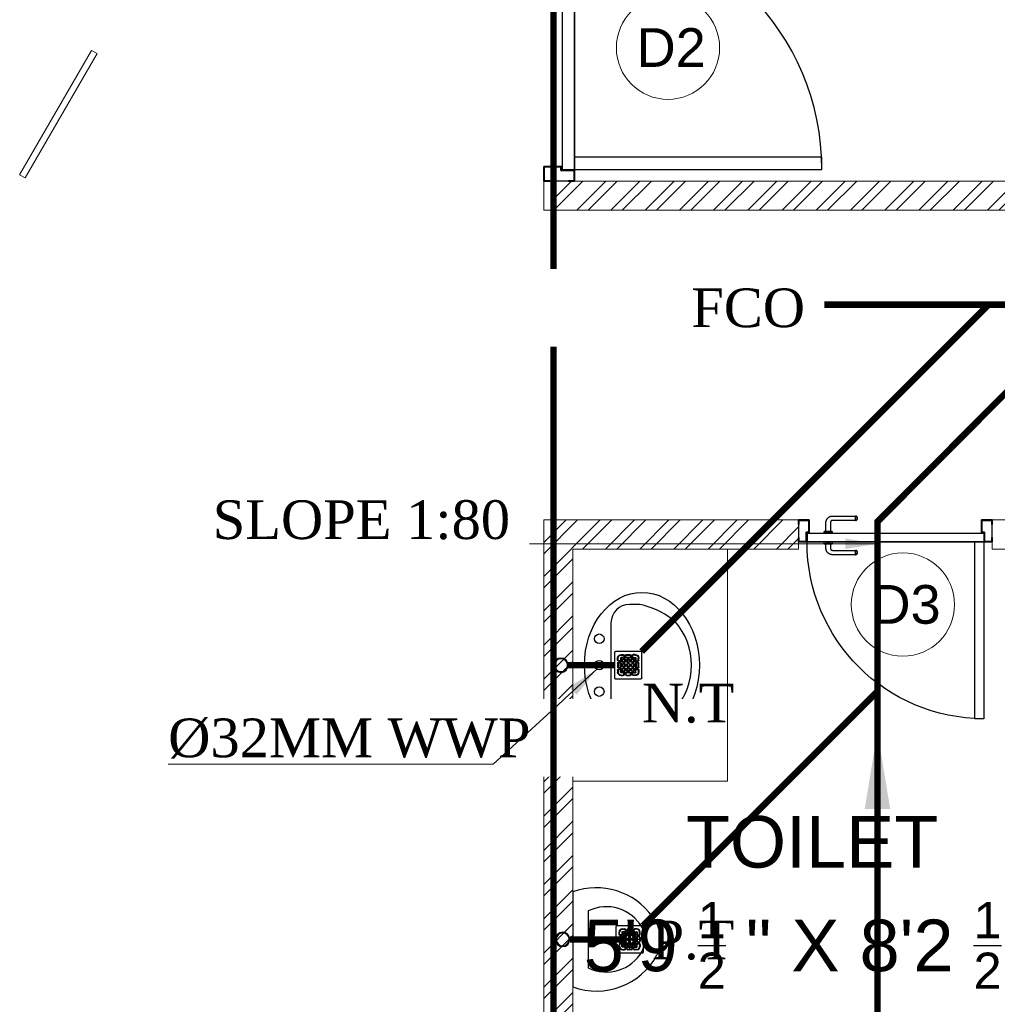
# Model space of a CAD drawing. Header units: inches. Extents: x 113025 to 158499, y 12149 to 30915.
# Tile 24 of 167: x 123697 to 123848, y 21307 to 21460. Entities that reach past the tile are written whole.
import ezdxf

# ---------------------------------------------------------------- set-up
doc = ezdxf.new("R2010")
doc.units = ezdxf.units.IN
doc.header["$MEASUREMENT"] = 0
for name, color, linetype, lineweight in [('FLOOR RAISE', 4, 'Continuous', 5), ('PD_BRICK WALL_115', 134, 'Continuous', 30), ('PD_BRICK WALL_230', 4, 'Continuous', 50), ('PD_DOOR', 42, 'Continuous', 25), ('PD_FURNITURE_LOOSE', 20, 'Continuous', 18), ('PD_HATCH', 45, 'Continuous', 9), ('PP- 50DIA Soil Waste Sewer pipe', 54, 'Continuous', 25), ('PP- 75DIA Soil Waste Sewer pipe', 90, 'Continuous', 9), ('PP-Soil Pipe', 1, 'Continuous', 25), ('PP-TEXT', 7, 'Continuous', 40), ('PP-WWP', 3, 'Continuous', 25)]:
    doc.layers.add(name, color=color, linetype=linetype, lineweight=lineweight)
doc.layers.add('PD_025_TEXT', color=61, linetype='Continuous')
doc.layers.add('THIET-BI', color=21, linetype='Continuous')
doc.styles.add('Arial', font='GOTHIC.TTF')
doc.styles.get("Standard").update_dxf_attribs({"font": 'arial.ttf', "height": 6})
doc.styles.add('style1', font='arial.ttf', dxfattribs={"height": 500})
doc.styles.add('TIMES NEW ROMAN', font='times.ttf')
doc.dimstyles.new('ISO-10', dxfattribs={"dimtxt": 6, "dimasz": 0.5, "dimexe": 1.25, "dimexo": 0.625, "dimtad": 1, "dimtoh": 1, "dimdec": 1, "dimlunit": 4, "dimtxsty": 'Standard', "dimblk": 'ARCHTICK', "dimcen": 2.5, "dimclrt": 3, "dimadec": 0, "dimazin": 0, "dimtfac": 1, "dimtdec": 1, "dimtmove": 1, "dimatfit": 3, "dimfxl": 1, "dimarcsym": 0})
doc.dimstyles.new('PP-DIM', dxfattribs={"dimtxt": 4, "dimasz": 1, "dimexe": 1, "dimexo": 1, "dimgap": 0.09, "dimtad": 0, "dimdec": 0, "dimzin": 0, "dimdsep": 46, "dimlunit": 4, "dimtxsty": 'TIMES NEW ROMAN', "dimblk": 'ARCHTICK', "dimcen": 0.09, "dimdle": 1, "dimclrd": 256, "dimclre": 256, "dimclrt": 256, "dimadec": 0, "dimazin": 0, "dimtfac": 1, "dimtdec": 4, "dimtofl": 0, "dimtmove": 1, "dimatfit": 3, "dimfxl": 1, "dimtolj": 1, "dimtzin": 0, "dimlwd": -1, "dimlwe": -1, "dimarcsym": 0})

# ---------------------------------------------------------------- blocks, each defined once
blk = doc.blocks.new('door 1')
at = {"layer": 'PD_DOOR', "color": 251}
for p, q in [((160472.9, 15356.5), (160472.9, 15360.1)), ((160472.9, 15360.1), (160472.9, 15356.5)), ((160602.9, 15360.1), (160472.9, 15360.1)), ((160472.9, 15360.1), (160472.9, 15359.7)), ((160472.9, 15335.1), (160472.9, 15360.1)), ((160472.9, 15359.7), (160472.9, 15335.6)), ((159755.9, 15337.6), (159695.9, 15337.6)), ((159695.9, 15337.6), (159695.9, 15312.6)), ((159695.9, 15312.6), (159695.9, 15337.6)), ((159695.9, 15337.6), (159755.9, 15337.6)), ((159695.9, 15212.6), (159695.9, 15337.6)), ((159695.9, 15312.6), (159697.9, 15312.6)), ((159697.9, 15312.6), (159695.9, 15312.6)), ((159697.9, 15312.6), (159697.9, 15335.6)), ((159697.9, 15335.6), (159753.9, 15335.6)), ((159753.9, 15335.6), (159697.9, 15335.6)), ((159697.9, 15335.6), (159697.9, 15312.6)), ((159753.9, 15335.6), (159753.9, 15267.6)), ((159753.9, 15267.6), (159753.9, 15335.6)), ((159755.9, 15265.6), (159755.9, 15337.6)), ((159755.9, 15337.6), (159755.9, 15265.6)), ((160472.9, 15335.1), (160472.9, 15338.8)), ((160472.9, 15338.8), (160472.9, 15335.1)), ((160472.9, 15335.6), (160472.9, 15335.1)), ((160472.9, 15335.1), (160602.9, 15335.1)), ((160615.4, 15322.6), (160615.4, 15272.6)), ((160640.4, 15272.6), (160640.4, 15322.6)), ((160795.9, 15337.6), (160735.9, 15337.6)), ((160735.9, 15337.6), (160735.9, 15265.6)), ((160735.9, 15265.6), (160735.9, 15337.6)), ((160735.9, 15337.6), (160795.9, 15337.6)), ((160737.9, 15267.6), (160737.9, 15335.6)), ((160737.9, 15335.6), (160793.9, 15335.6)), ((160793.9, 15335.6), (160737.9, 15335.6)), ((160737.9, 15335.6), (160737.9, 15267.6)), ((160793.9, 15335.6), (160793.9, 15312.6)), ((160793.9, 15312.6), (160793.9, 15335.6)), ((160793.9, 15312.6), (160795.9, 15312.6)), ((160795.9, 15312.6), (160793.9, 15312.6)), ((160795.9, 15312.6), (160795.9, 15337.6)), ((160795.9, 15337.6), (160795.9, 15312.6)), ((160795.9, 15337.6), (160795.9, 15212.6)), ((159753.9, 15267.6), (159738.9, 15267.6)), ((159738.9, 15267.6), (159738.9, 15214.6)), ((159738.9, 15214.6), (159738.9, 15267.6)), ((159738.9, 15267.6), (159753.9, 15267.6)), ((159740.9, 15212.6), (159740.9, 15265.6)), ((159740.9, 15265.6), (159755.9, 15265.6)), ((159755.9, 15265.6), (159740.9, 15265.6)), ((159740.9, 15265.6), (159740.9, 15212.6)), ((160605.4, 15272.6), (160605.4, 15262.6)), ((160622.1, 15272.6), (160605.4, 15272.6)), ((160605.4, 15272.6), (160622.1, 15272.6)), ((160640.4, 15272.6), (160615.4, 15272.6)), ((160615.4, 15272.6), (160621.7, 15272.6)), ((160617.9, 15267.6), (160617.9, 15262.6)), ((160637.9, 15267.6), (160617.9, 15267.6)), ((160617.9, 15267.6), (160637.9, 15267.6)), ((160621.7, 15272.6), (160624.7, 15272.6)), ((160624.7, 15272.6), (160627.9, 15272.6)), ((160627.9, 15272.6), (160631.2, 15272.6)), ((160627.9, 15272.6), (160650.4, 15272.6)), ((160631.2, 15272.6), (160634.2, 15272.6)), ((160650.4, 15272.6), (160633.8, 15272.6)), ((160634.2, 15272.6), (160640.4, 15272.6)), ((160637.9, 15262.6), (160637.9, 15267.6)), ((160650.4, 15262.6), (160650.4, 15272.6)), ((160735.9, 15265.6), (160750.9, 15265.6)), ((160750.9, 15265.6), (160735.9, 15265.6)), ((160752.9, 15267.6), (160737.9, 15267.6)), ((160737.9, 15267.6), (160752.9, 15267.6)), ((160750.9, 15265.6), (160750.9, 15212.6)), ((160750.9, 15212.6), (160750.9, 15265.6)), ((160752.9, 15214.6), (160752.9, 15267.6)), ((160752.9, 15267.6), (160752.9, 15214.6)), ((159697.9, 15237.6), (159695.9, 15237.6)), ((159695.9, 15237.6), (159695.9, 15212.6)), ((159695.9, 15212.6), (159695.9, 15237.6)), ((159695.9, 15237.6), (159697.9, 15237.6)), ((159697.9, 15214.6), (159697.9, 15237.6)), ((159697.9, 15237.6), (159697.9, 15214.6)), ((160747.9, 15262.6), (159743.9, 15262.6)), ((159743.9, 15262.6), (159743.9, 15212.6)), ((160747.9, 15262.6), (159743.9, 15262.6)), ((159743.9, 15262.6), (159743.9, 15212.6)), ((160650.4, 15262.6), (160605.4, 15262.6)), ((160605.4, 15262.6), (160650.4, 15262.6)), ((160637.9, 15262.6), (160617.9, 15262.6)), ((160617.9, 15262.6), (160637.9, 15262.6)), ((160747.9, 15212.6), (160747.9, 15262.6)), ((160747.9, 15262.6), (160747.9, 15212.6)), ((160795.9, 15237.6), (160793.9, 15237.6)), ((160793.9, 15237.6), (160793.9, 15214.6)), ((160793.9, 15214.6), (160793.9, 15237.6)), ((160793.9, 15237.6), (160795.9, 15237.6)), ((160795.9, 15212.6), (160795.9, 15237.6)), ((160795.9, 15237.6), (160795.9, 15212.6)), ((159695.9, 15212.6), (159740.9, 15212.6)), ((159740.9, 15212.6), (159695.9, 15212.6)), ((159695.9, 15212.6), (159743.9, 15212.6)), ((159743.9, 15212.6), (159695.9, 15212.6)), ((159738.9, 15214.6), (159697.9, 15214.6)), ((159697.9, 15214.6), (159738.9, 15214.6)), ((159793.9, 15212.6), (159743.9, 15212.6)), ((159743.9, 15212.6), (159743.9, 14208.6)), ((159743.9, 15212.6), (160747.9, 15212.6)), ((159743.9, 15212.6), (159793.9, 15212.6)), ((159743.9, 15212.6), (159793.9, 15212.6)), ((159793.9, 15212.6), (159743.9, 15212.6)), ((159793.9, 14208.6), (159793.9, 15212.6)), ((159793.9, 15212.6), (160747.9, 15212.6)), ((159793.9, 15212.6), (160747.9, 15212.6)), ((160747.9, 15212.6), (159793.9, 15212.6)), ((160605.4, 15212.6), (160605.4, 15202.6)), ((160605.4, 15212.6), (160650.4, 15212.6)), ((160639.2, 15212.6), (160605.4, 15212.6)), ((160605.4, 15202.6), (160650.4, 15202.6)), ((160650.4, 15202.6), (160605.4, 15202.6)), ((160615.4, 15202.6), (160615.4, 15177.6)), ((160615.4, 15202.6), (160640.4, 15202.6)), ((160640.4, 15202.6), (160615.4, 15202.6)), ((160617.9, 15212.6), (160617.9, 15207.6)), ((160617.9, 15212.6), (160637.9, 15212.6)), ((160618.3, 15212.6), (160617.9, 15212.6)), ((160617.9, 15207.6), (160637.9, 15207.6)), ((160637.9, 15207.6), (160617.9, 15207.6)), ((160637.9, 15212.6), (160618.3, 15212.6)), ((160637.9, 15207.6), (160637.9, 15212.6)), ((160650.4, 15212.6), (160639.2, 15212.6)), ((160640.4, 15177.6), (160640.4, 15202.6)), ((160650.4, 15202.6), (160650.4, 15212.6)), ((160747.9, 15212.6), (160795.9, 15212.6)), ((160795.9, 15212.6), (160747.9, 15212.6)), ((160750.9, 15212.6), (160795.9, 15212.6)), ((160795.9, 15212.6), (160750.9, 15212.6)), ((160793.9, 15214.6), (160752.9, 15214.6)), ((160752.9, 15214.6), (160793.9, 15214.6)), ((160472.9, 15165.1), (160472.9, 15161.5)), ((160472.9, 15161.5), (160472.9, 15165.1)), ((160602.9, 15165.1), (160472.9, 15165.1)), ((160472.9, 15165.1), (160472.9, 15164.7)), ((160472.9, 15140.1), (160472.9, 15165.1)), ((160472.9, 15164.7), (160472.9, 15140.6)), ((160472.9, 15143.8), (160472.9, 15140.1)), ((160472.9, 15140.1), (160472.9, 15143.8)), ((160472.9, 15140.6), (160472.9, 15140.1)), ((160472.9, 15140.1), (160602.9, 15140.1)), ((159743.9, 14208.6), (159793.9, 14208.6))]:
    blk.add_line(p, q, dxfattribs=at)
at = {"layer": 'PD_DOOR', "color": 251, "flags": 128}
for points in [[(160460.4, 15347.6), (160460.5, 15348.1), (160460.5, 15348.6), (160460.5, 15349.1), (160460.6, 15349.6), (160460.7, 15350.1), (160460.8, 15350.6), (160460.9, 15351.1), (160461.1, 15351.6), (160461.2, 15352), (160461.4, 15352.5), (160461.6, 15353), (160461.9, 15353.4), (160462.1, 15353.9), (160462.4, 15354.3), (160462.6, 15354.7), (160462.9, 15355.1), (160463.2, 15355.5), (160463.5, 15355.9), (160463.9, 15356.3), (160464.2, 15356.6), (160464.6, 15357), (160465, 15357.3), (160465.4, 15357.6), (160465.8, 15357.9), (160466.2, 15358.2), (160466.6, 15358.4), (160467, 15358.7), (160467.5, 15358.9), (160467.9, 15359.1), (160468.4, 15359.3), (160468.9, 15359.5), (160469.4, 15359.6), (160469.8, 15359.8), (160470.3, 15359.9), (160470.8, 15360), (160471.3, 15360), (160471.8, 15360.1), (160472.3, 15360.1), (160472.8, 15360.1), (160472.9, 15360.1)], [(160472.9, 15335.1), (160472.4, 15335.2), (160471.9, 15335.2), (160471.4, 15335.2), (160470.9, 15335.3), (160470.5, 15335.4), (160470, 15335.5), (160469.5, 15335.6), (160469, 15335.8), (160468.5, 15335.9), (160468.1, 15336.1), (160467.6, 15336.3), (160467.2, 15336.6), (160466.7, 15336.8), (160466.3, 15337.1), (160465.9, 15337.3), (160465.5, 15337.6), (160465.1, 15337.9), (160464.7, 15338.2), (160464.3, 15338.6), (160464, 15338.9), (160463.6, 15339.3), (160463.3, 15339.7), (160463, 15340.1), (160462.7, 15340.5), (160462.4, 15340.9), (160462.2, 15341.3), (160461.9, 15341.8), (160461.7, 15342.2), (160461.5, 15342.7), (160461.3, 15343.1), (160461.1, 15343.6), (160461, 15344.1), (160460.8, 15344.5), (160460.7, 15345), (160460.6, 15345.5), (160460.5, 15346), (160460.5, 15346.5), (160460.5, 15347), (160460.4, 15347.5), (160460.4, 15347.6)], [(160640.4, 15322.6), (160640.4, 15324.1), (160640.3, 15325.6), (160640.2, 15327.1), (160640, 15328.6), (160639.7, 15330.1), (160639.4, 15331.6), (160639, 15333), (160638.5, 15334.4), (160638, 15335.9), (160637.5, 15337.2), (160636.9, 15338.6), (160636.2, 15340), (160635.5, 15341.3), (160634.7, 15342.6), (160633.9, 15343.8), (160633, 15345), (160632.1, 15346.2), (160631.1, 15347.4), (160630.1, 15348.5), (160629.1, 15349.5), (160628, 15350.6), (160626.8, 15351.5), (160625.7, 15352.5), (160624.4, 15353.4), (160623.2, 15354.2), (160621.9, 15355), (160620.6, 15355.7), (160619.3, 15356.4), (160617.9, 15357), (160616.5, 15357.6), (160615.1, 15358.1), (160613.7, 15358.6), (160612.2, 15359), (160610.8, 15359.3), (160609.3, 15359.6), (160607.8, 15359.8), (160606.3, 15360), (160604.8, 15360.1), (160603.3, 15360.1), (160602.9, 15360.1)], [(160602.9, 15335.1), (160603.4, 15335.1), (160603.9, 15335.1), (160604.4, 15335.1), (160604.9, 15335), (160605.4, 15334.9), (160605.9, 15334.8), (160606.4, 15334.7), (160606.9, 15334.5), (160607.3, 15334.3), (160607.8, 15334.2), (160608.3, 15334), (160608.7, 15333.7), (160609.2, 15333.5), (160609.6, 15333.2), (160610, 15333), (160610.4, 15332.7), (160610.8, 15332.4), (160611.2, 15332), (160611.6, 15331.7), (160611.9, 15331.4), (160612.2, 15331), (160612.6, 15330.6), (160612.9, 15330.2), (160613.2, 15329.8), (160613.5, 15329.4), (160613.7, 15329), (160614, 15328.5), (160614.2, 15328.1), (160614.4, 15327.6), (160614.6, 15327.2), (160614.8, 15326.7), (160614.9, 15326.2), (160615.1, 15325.7), (160615.2, 15325.3), (160615.3, 15324.8), (160615.3, 15324.3), (160615.4, 15323.8), (160615.4, 15323.3), (160615.4, 15322.8), (160615.4, 15322.6)], [(160460.4, 15152.6), (160460.5, 15153.1), (160460.5, 15153.6), (160460.5, 15154.1), (160460.6, 15154.6), (160460.7, 15155.1), (160460.8, 15155.6), (160460.9, 15156.1), (160461.1, 15156.6), (160461.2, 15157), (160461.4, 15157.5), (160461.6, 15158), (160461.9, 15158.4), (160462.1, 15158.9), (160462.4, 15159.3), (160462.6, 15159.7), (160462.9, 15160.1), (160463.2, 15160.5), (160463.5, 15160.9), (160463.9, 15161.3), (160464.2, 15161.6), (160464.6, 15162), (160465, 15162.3), (160465.4, 15162.6), (160465.8, 15162.9), (160466.2, 15163.2), (160466.6, 15163.4), (160467, 15163.7), (160467.5, 15163.9), (160467.9, 15164.1), (160468.4, 15164.3), (160468.9, 15164.5), (160469.4, 15164.6), (160469.8, 15164.8), (160470.3, 15164.9), (160470.8, 15165), (160471.3, 15165), (160471.8, 15165.1), (160472.3, 15165.1), (160472.8, 15165.1), (160472.9, 15165.1)], [(160472.9, 15140.1), (160472.4, 15140.2), (160471.9, 15140.2), (160471.4, 15140.2), (160470.9, 15140.3), (160470.5, 15140.4), (160470, 15140.5), (160469.5, 15140.6), (160469, 15140.8), (160468.5, 15140.9), (160468.1, 15141.1), (160467.6, 15141.3), (160467.2, 15141.6), (160466.7, 15141.8), (160466.3, 15142.1), (160465.9, 15142.3), (160465.5, 15142.6), (160465.1, 15142.9), (160464.7, 15143.2), (160464.3, 15143.6), (160464, 15143.9), (160463.6, 15144.3), (160463.3, 15144.7), (160463, 15145.1), (160462.7, 15145.5), (160462.4, 15145.9), (160462.2, 15146.3), (160461.9, 15146.8), (160461.7, 15147.2), (160461.5, 15147.7), (160461.3, 15148.1), (160461.1, 15148.6), (160461, 15149.1), (160460.8, 15149.5), (160460.7, 15150), (160460.6, 15150.5), (160460.5, 15151), (160460.5, 15151.5), (160460.5, 15152), (160460.4, 15152.5), (160460.4, 15152.6)], [(160602.9, 15140.1), (160604.4, 15140.2), (160605.9, 15140.3), (160607.4, 15140.4), (160608.9, 15140.6), (160610.4, 15140.9), (160611.9, 15141.2), (160613.3, 15141.6), (160614.7, 15142), (160616.2, 15142.5), (160617.5, 15143.1), (160618.9, 15143.7), (160620.3, 15144.4), (160621.6, 15145.1), (160622.9, 15145.9), (160624.1, 15146.7), (160625.3, 15147.6), (160626.5, 15148.5), (160627.7, 15149.5), (160628.8, 15150.5), (160629.8, 15151.5), (160630.9, 15152.6), (160631.8, 15153.8), (160632.8, 15154.9), (160633.7, 15156.1), (160634.5, 15157.4), (160635.3, 15158.7), (160636, 15160), (160636.7, 15161.3), (160637.3, 15162.7), (160637.9, 15164.1), (160638.4, 15165.5), (160638.9, 15166.9), (160639.3, 15168.3), (160639.6, 15169.8), (160639.9, 15171.3), (160640.1, 15172.8), (160640.3, 15174.2), (160640.4, 15175.7), (160640.4, 15177.2), (160640.4, 15177.6)], [(160615.4, 15177.6), (160615.4, 15177.1), (160615.4, 15176.6), (160615.4, 15176.1), (160615.3, 15175.7), (160615.2, 15175.2), (160615.1, 15174.7), (160615, 15174.2), (160614.8, 15173.7), (160614.6, 15173.2), (160614.5, 15172.8), (160614.3, 15172.3), (160614, 15171.9), (160613.8, 15171.4), (160613.5, 15171), (160613.3, 15170.6), (160613, 15170.2), (160612.7, 15169.8), (160612.3, 15169.4), (160612, 15169), (160611.7, 15168.7), (160611.3, 15168.3), (160610.9, 15168), (160610.5, 15167.7), (160610.1, 15167.4), (160609.7, 15167.1), (160609.3, 15166.9), (160608.8, 15166.6), (160608.4, 15166.4), (160607.9, 15166.2), (160607.5, 15166), (160607, 15165.8), (160606.5, 15165.7), (160606, 15165.5), (160605.6, 15165.4), (160605.1, 15165.3), (160604.6, 15165.3), (160604.1, 15165.2), (160603.6, 15165.2), (160603.1, 15165.1), (160602.9, 15165.1)]]:
    blk.add_lwpolyline(points, dxfattribs=at)
at = {"layer": 'PD_DOOR', "color": 251}
blk.add_arc((159743.9, 15212.6), 1004, 270, 0, dxfattribs=at)
blk = doc.blocks.new('DOOR1')
at = {"color": 251, "xscale": 0.03818181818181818, "yscale": 0.03818181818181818, "zscale": 0.03818181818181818, "rotation": 90}
blk.add_blockref('door 1', (-2370.94, -8406.75), dxfattribs=at)
blk = doc.blocks.new('LAVA1')
at = {"color": 251, "linetype": 'ByBlock'}
blk.add_lwpolyline([(-52.2, 182.6, 0.374236), (182.1, -52.2, 0.103818), (303.6, -13.9, 0.071348), (327, 1.8), (349.9, 24.6, 0.399589), (350, 123.6), (129.5, 344, 0.433457), (24.9, 350.2), (2, 327.3, 0.071348), (-13.7, 304, 0.103818)], format="xyb", close=True, dxfattribs=at)
for centre, radius in [((197.3, 338.6), 18), ((267.9, 267.8), 18), ((190.4, 190.4), 30), ((190.4, 190.4), 20), ((338.6, 197.1), 18)]:
    blk.add_circle(centre, radius, dxfattribs=at)
blk.add_ellipse((153.7, 153.7), major_axis=(194.7, -194.7), ratio=0.789646, dxfattribs=at)
blk = doc.blocks.new('A$C4B735736')
at = {"color": 251}
for p, q in [((199.8, 256), (199.8, 184)), ((157.8, 220), (235.8, 220)), ((89.8, 60), (310, 60))]:
    blk.add_line(p, q, dxfattribs=at)
blk.add_lwpolyline([(247.6, 331.1, 0.268007), (111.4, 308.7, 0.334548), (15.8, 0), (383.9, 0, 0.372324), (260.1, 326.4, 0.066802)], format="xyb", close=True, dxfattribs=at)
blk.add_circle((198.8, 221), 23, dxfattribs=at)
for centre, radius, start, end in [((231.9, 130.6), 158.7, 119.1032, 206.414), ((199.9, 180), 100, 51.3459, 129.0618), ((167.9, 130.6), 158.7, 333.586, 60.7014)]:
    blk.add_arc(centre, radius, start, end, dxfattribs=at)
blk = doc.blocks.new('FIRST FLOOR PLAN 0')
at = {"layer": 'PD_HATCH', "lineweight": 5}
h = blk.add_hatch(dxfattribs=at)
h.set_pattern_fill('ANSI32', color=251, scale=10)
h.set_pattern_definition([(45, (-550.7706, -242.3818), (-2.65165, 2.65165), []), (45, (-549.0028, -242.3818), (-2.65165, 2.65165), [])])
h.paths.add_polyline_path([(-540, -240.3), (-583.25, -240.3), (-583.25, -244.8), (-540, -244.8)])
h.paths.add_polyline_path([(-625.25, -240.3), (-668.5, -240.3), (-668.5, -244.8), (-625.25, -244.8)], flags=17)
h.paths.add_polyline_path([(-540, -323.5), (-540, -328), (-378, -328), (-378, -323.5), (-531, -323.5), (-531, -234), (-471, -234), (-471, -258), (-466.5, -258), (-466.5, -234), (-387, -234), (-387, -262), (-382.5, -262), (-382.5, -103), (-378, -103), (-378, -98.5), (-387, -98.5), (-387, -225), (-531, -225), (-531, -9), (-540, -9)])
h.paths.add_polyline_path([(-595.5, -332.94), (-591, -332.94), (-591, -328), (-582, -328), (-582, -323.5), (-668.5, -323.5), (-668.5, -168), (-745.5, -168), (-745.5, -172.5), (-673, -172.5), (-673, -323.5), (-729, -323.5), (-729, -328), (-595.5, -328)])
h = blk.add_hatch(dxfattribs=at)
h.set_pattern_fill('ANSI32', color=251, scale=10)
h.set_pattern_definition([(45, (-134142.243, -19588.7534), (-2.65165043, 2.65165043), []), (45, (-134140.475, -19588.7534), (-2.65165043, 2.65165043), [])])
h.paths.add_polyline_path([(-707.5, -220.5), (-747, -220.5), (-747, -310), (-742.5, -310), (-742.5, -225), (-707.5, -225)])
at = {"layer": 'PD_BRICK WALL_115', "color": 251, "lineweight": 5}
for p, q in [((-747, -220.5), (-747, -310)), ((-747, -220.5), (-707.5, -220.5)), ((-742.5, -225), (-742.5, -310)), ((-742.5, -225), (-707.5, -225))]:
    blk.add_line(p, q, dxfattribs=at)
for points in [[(-673, -225), (-677.5, -225), (-677.5, -220.5), (-673, -220.5)], [(-673, -172.5), (-741, -172.5), (-741, -172.5), (-741, -172.5), (-741, -172.5), (-747, -172.5), (-747, -168), (-668.5, -168)]]:
    blk.add_lwpolyline(points, dxfattribs=at)
at = {"layer": 'PD_BRICK WALL_230', "color": 251, "lineweight": 5}
blk.add_line((-707.5, -220.5), (-707.5, -225), dxfattribs=at)
at = {"layer": 'PD_DOOR', "color": 251, "lineweight": 5}
for centre in [(-727.74, -147.32), (-691.33, -233.61)]:
    blk.add_circle(centre, 8, dxfattribs=at)
at = {"layer": 'PD_FURNITURE_LOOSE', "color": 251, "lineweight": 5}
blk.add_lwpolyline([(-816.22, -148.23), (-817.08, -147.73), (-828.21, -167), (-827.34, -167.5)], close=True, dxfattribs=at)
at = {"layer": 'THIET-BI', "color": 251, "lineweight": 5}
for p in [(-718.5, -225), (-742.5, -261)]:
    blk.add_line(p, (-718.5, -261), dxfattribs=at)
at = {"layer": 'PD_DOOR', "color": 251, "ltscale": 25}
blk.add_blockref('DOOR1', (2209.56, 2141.27), dxfattribs=at)
at = {"layer": 'PD_DOOR', "color": 251, "ltscale": 25, "xscale": -0.7142857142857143, "yscale": 0.7142857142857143, "zscale": 0.7142857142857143, "rotation": 89.99999999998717}
blk.add_blockref('DOOR1', (-2326.98, -2332.33), dxfattribs=at)
at = {"layer": 'THIET-BI', "color": 251}
for name, p, xscale, yscale, zscale, rotation in [('LAVA1', (-722.87, -243), 0.04096000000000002, 0.04096000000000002, 0.04096000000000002, 134.9999999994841), ('A$C4B735736', (-742.5, -277.5), 0.04000000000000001, 0.04000000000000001, 0.04000000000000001, 270)]:
    blk.add_blockref(name, p, dxfattribs=dict(at, xscale=xscale, yscale=yscale, zscale=zscale, rotation=rotation))
at = {"layer": 'PD_025_TEXT', "color": 251, "insert": (-769.89, -266.37), "char_height": 8, "width": 128.4952, "attachment_point": 1, "style": 'style1'}
blk.add_mtext('\\A1;\\pi44.93;TOILET\\P\\pi29.084;5\'9 {\\H0.7x;\\S1/2;} " X 8\'2 {\\H0.7x;\\S1/2;} "', dxfattribs=at)
at = {"layer": 'PD_DOOR', "color": 251, "char_height": 6, "width": 47.1418, "attachment_point": 1}
for s, insert in [('D2', (-732.6, -144.29)), ('D3', (-696.2, -230.58))]:
    blk.add_mtext(s, dxfattribs=dict(at, insert=insert))
blk = doc.blocks.new('PP-GRATING')
at = {"linetype": 'Continuous'}
for p, q in [((-53.1, -49.4), (-53.1, 49.4)), ((-49.7, 52.9), (49.7, 52.9)), ((-27.6, 40.7), (-27.6, 38.6)), ((-19.6, 40.7), (-27.6, 40.7)), ((-19.6, 38.6), (-27.6, 38.6)), ((-19.6, 38.6), (-19.6, 40.7)), ((-7.1, 38.6), (-7.1, 40.7)), ((-7.1, 40.7), (6.5, 40.7)), ((-7.1, 38.6), (6.5, 38.6)), ((6.5, 40.7), (6.5, 38.6)), ((19, 40.7), (27, 40.7)), ((19, 38.6), (19, 40.7)), ((19, 38.6), (27, 38.6)), ((27, 40.7), (27, 38.6)), ((52.6, 50), (52.6, -48.9)), ((-38.9, 27.3), (-41, 27.3)), ((-41, 27.3), (-41, 19.3)), ((-38.9, 19.3), (-41, 19.3)), ((-41, 6.8), (-41, -6.8)), ((-38.9, 6.8), (-41, 6.8)), ((-38.9, 27.3), (-38.9, 19.3)), ((-38.9, 6.8), (-38.9, -6.8)), ((-36.7, 17), (-32.1, 17)), ((-36.7, 17), (-36.7, 15)), ((-36.7, 15), (-32.1, 15)), ((-32.1, 11.1), (-36.7, 11.1)), ((-36.7, 11.1), (-36.7, 9.1)), ((-32.1, 9.1), (-36.7, 9.1)), ((-32.1, 9.1), (-32.1, 11.1)), ((-29.8, 19.3), (-29.8, 27.3)), ((-27.8, 27.3), (-29.8, 27.3)), ((-29.8, 19.3), (-27.8, 19.3)), ((-29.8, -6.8), (-29.8, 6.8)), ((-29.8, 6.8), (-27.8, 6.8)), ((-27.8, 19.3), (-27.8, 27.3)), ((-27.8, -6.8), (-27.8, 6.8)), ((-27.6, 29.6), (-27.6, 27.5)), ((-27.6, 29.6), (-19.6, 29.6)), ((-27.6, 27.5), (-19.6, 27.5)), ((-23.9, 14.8), (-23.9, 19.3)), ((-21.9, 19.3), (-23.9, 19.3)), ((-21.9, 14.8), (-23.9, 14.8)), ((-23.9, -2.3), (-23.9, 2.3)), ((-21.9, 2.3), (-23.9, 2.3)), ((-21.9, 14.8), (-21.9, 19.3)), ((-21.9, -2.3), (-21.9, 2.3)), ((-19.6, 27.5), (-19.6, 29.6)), ((-19.6, 23.6), (-15.1, 23.6)), ((-19.6, 21.6), (-19.6, 23.6)), ((-19.6, 21.6), (-15.1, 21.6)), ((-15.1, 12.5), (-19.6, 12.5)), ((-19.6, 12.5), (-19.6, 10.5)), ((-15.1, 10.5), (-19.6, 10.5)), ((-19.6, 6.6), (-15.1, 6.6)), ((-19.6, 4.5), (-19.6, 6.6)), ((-19.6, 4.5), (-15.1, 4.5)), ((-17.3, 31.8), (-17.3, 36.4)), ((-15.3, 36.4), (-17.3, 36.4)), ((-17.3, 31.8), (-15.3, 31.8)), ((-15.3, 31.8), (-15.3, 36.4)), ((-15.1, 23.6), (-15.1, 21.6)), ((-15.1, 12.5), (-15.1, 10.5)), ((-15.1, 6.6), (-15.1, 4.5)), ((-12.8, 19.3), (-12.8, 14.8)), ((-10.7, 19.3), (-12.8, 19.3)), ((-12.8, 14.8), (-10.7, 14.8)), ((-12.8, 2.3), (-12.8, -2.3)), ((-10.7, 2.3), (-12.8, 2.3)), ((-11.4, 36.4), (-11.4, 31.8)), ((-9.4, 36.4), (-11.4, 36.4)), ((-11.4, 31.8), (-9.4, 31.8)), ((-10.7, 19.3), (-10.7, 14.8)), ((-10.7, 2.3), (-10.7, -2.3)), ((-9.4, 36.4), (-9.4, 31.8)), ((-7.1, 29.6), (6.5, 29.6)), ((-7.1, 29.6), (-7.1, 27.5)), ((-7.1, 27.5), (6.5, 27.5)), ((-6.9, 14.8), (-6.9, 19.3)), ((-4.8, 19.3), (-6.9, 19.3)), ((-4.8, 14.8), (-6.9, 14.8)), ((-6.9, -2.3), (-6.9, 2.3)), ((-4.8, 2.3), (-6.9, 2.3)), ((-4.8, 14.8), (-4.8, 19.3)), ((-4.8, -2.3), (-4.8, 2.3)), ((-2.6, 23.6), (2, 23.6)), ((-2.6, 21.6), (-2.6, 23.6)), ((-2.6, 21.6), (2, 21.6)), ((2, 12.5), (-2.6, 12.5)), ((-2.6, 12.5), (-2.6, 10.5)), ((2, 10.5), (-2.6, 10.5)), ((-2.6, 6.6), (2, 6.6)), ((-2.6, 4.5), (-2.6, 6.6)), ((-2.6, 4.5), (2, 4.5)), ((2, 23.6), (2, 21.6)), ((2, 12.5), (2, 10.5)), ((2, 6.6), (2, 4.5)), ((4.3, 19.3), (4.3, 14.8)), ((6.3, 19.3), (4.3, 19.3)), ((4.3, 14.8), (6.3, 14.8)), ((4.3, 2.3), (4.3, -2.3)), ((6.3, 2.3), (4.3, 2.3)), ((6.3, 19.3), (6.3, 14.8)), ((6.3, 2.3), (6.3, -2.3)), ((6.5, 29.6), (6.5, 27.5)), ((8.8, 31.8), (8.8, 36.4)), ((10.9, 36.4), (8.8, 36.4)), ((8.8, 31.8), (10.9, 31.8)), ((10.2, 14.8), (10.2, 19.3)), ((12.2, 19.3), (10.2, 19.3)), ((12.2, 14.8), (10.2, 14.8)), ((10.2, -2.3), (10.2, 2.3)), ((12.2, 2.3), (10.2, 2.3)), ((10.9, 31.8), (10.9, 36.4)), ((12.2, 14.8), (12.2, 19.3)), ((12.2, -2.3), (12.2, 2.3)), ((14.5, 23.6), (19, 23.6)), ((14.5, 21.6), (14.5, 23.6)), ((14.5, 21.6), (19, 21.6)), ((19, 12.5), (14.5, 12.5)), ((14.5, 12.5), (14.5, 10.5)), ((19, 10.5), (14.5, 10.5)), ((14.5, 6.6), (19, 6.6)), ((14.5, 4.5), (14.5, 6.6)), ((14.5, 4.5), (19, 4.5)), ((14.7, 31.8), (14.7, 36.4)), ((14.7, 36.4), (16.8, 36.4)), ((16.8, 31.8), (14.7, 31.8)), ((16.8, 31.8), (16.8, 36.4)), ((27, 29.6), (19, 29.6)), ((19, 27.5), (19, 29.6)), ((27, 27.5), (19, 27.5)), ((19, 23.6), (19, 21.6)), ((19, 12.5), (19, 10.5)), ((19, 6.6), (19, 4.5)), ((21.3, 19.3), (21.3, 14.8)), ((23.4, 19.3), (21.3, 19.3)), ((21.3, 14.8), (23.4, 14.8)), ((21.3, 2.3), (21.3, -2.3)), ((23.4, 2.3), (21.3, 2.3)), ((23.4, 19.3), (23.4, 14.8)), ((23.4, 2.3), (23.4, -2.3)), ((27, 29.6), (27, 27.5)), ((27.2, 19.3), (27.2, 27.3)), ((27.2, 27.3), (29.3, 27.3)), ((29.3, 19.3), (27.2, 19.3)), ((27.2, -6.8), (27.2, 6.8)), ((29.3, 6.8), (27.2, 6.8)), ((29.3, 19.3), (29.3, 27.3)), ((29.3, -6.8), (29.3, 6.8)), ((36.1, 17), (31.5, 17)), ((36.1, 15), (31.5, 15)), ((31.5, 11.1), (36.1, 11.1)), ((31.5, 9.1), (31.5, 11.1)), ((31.5, 9.1), (36.1, 9.1)), ((36.1, 17), (36.1, 15)), ((36.1, 11.1), (36.1, 9.1)), ((38.4, 27.3), (38.4, 19.3)), ((38.4, 27.3), (40.4, 27.3)), ((38.4, 19.3), (40.4, 19.3)), ((38.4, 6.8), (38.4, -6.8)), ((38.4, 6.8), (40.4, 6.8)), ((40.4, 27.3), (40.4, 19.3)), ((40.4, 6.8), (40.4, -6.8)), ((-41, -6.8), (-38.9, -6.8)), ((-41, -27.3), (-41, -19.3)), ((-38.9, -19.3), (-41, -19.3)), ((-38.9, -27.3), (-41, -27.3)), ((-38.9, -27.3), (-38.9, -19.3)), ((-36.7, -9.1), (-32.1, -9.1)), ((-36.7, -9.1), (-36.7, -11.1)), ((-36.7, -11.1), (-32.1, -11.1)), ((-36.7, -17), (-36.7, -15)), ((-36.7, -15), (-32.1, -15)), ((-36.7, -17), (-32.1, -17)), ((-32.1, -9.1), (-32.1, -11.1)), ((-29.8, -6.8), (-27.8, -6.8)), ((-29.8, -19.3), (-27.8, -19.3)), ((-29.8, -19.3), (-29.8, -27.3)), ((-27.8, -27.3), (-29.8, -27.3)), ((-27.8, -19.3), (-27.8, -27.3)), ((-27.6, -27.5), (-19.6, -27.5)), ((-27.6, -29.6), (-27.6, -27.5)), ((-27.6, -29.6), (-19.6, -29.6)), ((-21.9, -2.3), (-23.9, -2.3)), ((-23.9, -19.3), (-23.9, -14.8)), ((-21.9, -14.8), (-23.9, -14.8)), ((-21.9, -19.3), (-23.9, -19.3)), ((-21.9, -19.3), (-21.9, -14.8)), ((-15.1, -4.5), (-19.6, -4.5)), ((-19.6, -4.5), (-19.6, -6.6)), ((-15.1, -6.6), (-19.6, -6.6)), ((-19.6, -10.5), (-15.1, -10.5)), ((-19.6, -12.5), (-19.6, -10.5)), ((-19.6, -12.5), (-15.1, -12.5)), ((-15.1, -21.6), (-19.6, -21.6)), ((-19.6, -21.6), (-19.6, -23.6)), ((-15.1, -23.6), (-19.6, -23.6)), ((-19.6, -27.5), (-19.6, -29.6)), ((-17.3, -31.8), (-17.3, -36.4)), ((-17.3, -31.8), (-15.3, -31.8)), ((-15.3, -36.4), (-17.3, -36.4)), ((-15.3, -31.8), (-15.3, -36.4)), ((-15.1, -4.5), (-15.1, -6.6)), ((-15.1, -10.5), (-15.1, -12.5)), ((-15.1, -21.6), (-15.1, -23.6)), ((-12.8, -2.3), (-10.7, -2.3)), ((-12.8, -14.8), (-12.8, -19.3)), ((-10.7, -14.8), (-12.8, -14.8)), ((-12.8, -19.3), (-10.7, -19.3)), ((-11.4, -36.4), (-11.4, -31.8)), ((-11.4, -31.8), (-9.4, -31.8)), ((-9.4, -36.4), (-11.4, -36.4)), ((-10.7, -14.8), (-10.7, -19.3)), ((-9.4, -36.4), (-9.4, -31.8)), ((-7.1, -27.5), (6.5, -27.5)), ((-7.1, -29.6), (-7.1, -27.5)), ((-7.1, -29.6), (6.5, -29.6)), ((-4.8, -2.3), (-6.9, -2.3)), ((-6.9, -19.3), (-6.9, -14.8)), ((-4.8, -14.8), (-6.9, -14.8)), ((-4.8, -19.3), (-6.9, -19.3)), ((-4.8, -19.3), (-4.8, -14.8)), ((2, -4.5), (-2.6, -4.5)), ((-2.6, -4.5), (-2.6, -6.6)), ((2, -6.6), (-2.6, -6.6)), ((-2.6, -10.5), (2, -10.5)), ((-2.6, -12.5), (-2.6, -10.5)), ((-2.6, -12.5), (2, -12.5)), ((2, -21.6), (-2.6, -21.6)), ((-2.6, -21.6), (-2.6, -23.6)), ((2, -23.6), (-2.6, -23.6)), ((2, -4.5), (2, -6.6)), ((2, -10.5), (2, -12.5)), ((2, -21.6), (2, -23.6)), ((4.3, -2.3), (6.3, -2.3)), ((4.3, -14.8), (4.3, -19.3)), ((6.3, -14.8), (4.3, -14.8)), ((4.3, -19.3), (6.3, -19.3)), ((6.3, -14.8), (6.3, -19.3)), ((6.5, -29.6), (6.5, -27.5)), ((8.8, -31.8), (8.8, -36.4)), ((8.8, -31.8), (10.9, -31.8)), ((8.8, -36.4), (10.9, -36.4)), ((12.2, -2.3), (10.2, -2.3)), ((10.2, -19.3), (10.2, -14.8)), ((12.2, -14.8), (10.2, -14.8)), ((12.2, -19.3), (10.2, -19.3)), ((10.9, -31.8), (10.9, -36.4)), ((12.2, -19.3), (12.2, -14.8)), ((19, -4.5), (14.5, -4.5)), ((14.5, -4.5), (14.5, -6.6)), ((19, -6.6), (14.5, -6.6)), ((14.5, -10.5), (19, -10.5)), ((14.5, -12.5), (14.5, -10.5)), ((14.5, -12.5), (19, -12.5)), ((19, -21.6), (14.5, -21.6)), ((14.5, -21.6), (14.5, -23.6)), ((19, -23.6), (14.5, -23.6)), ((14.7, -31.8), (14.7, -36.4)), ((16.8, -31.8), (14.7, -31.8)), ((14.7, -36.4), (16.8, -36.4)), ((16.8, -31.8), (16.8, -36.4)), ((19, -4.5), (19, -6.6)), ((19, -10.5), (19, -12.5)), ((19, -21.6), (19, -23.6)), ((27, -27.5), (19, -27.5)), ((19, -27.5), (19, -29.6)), ((27, -29.6), (19, -29.6)), ((21.3, -2.3), (23.4, -2.3)), ((21.3, -14.8), (21.3, -19.3)), ((23.4, -14.8), (21.3, -14.8)), ((21.3, -19.3), (23.4, -19.3)), ((23.4, -14.8), (23.4, -19.3)), ((27, -29.6), (27, -27.5)), ((29.3, -6.8), (27.2, -6.8)), ((27.2, -19.3), (27.2, -27.3)), ((29.3, -19.3), (27.2, -19.3)), ((27.2, -27.3), (29.3, -27.3)), ((29.3, -19.3), (29.3, -27.3)), ((36.1, -9.1), (31.5, -9.1)), ((31.5, -9.1), (31.5, -11.1)), ((36.1, -11.1), (31.5, -11.1)), ((36.1, -15), (31.5, -15)), ((36.1, -17), (31.5, -17)), ((36.1, -9.1), (36.1, -11.1)), ((36.1, -17), (36.1, -15)), ((40.4, -6.8), (38.4, -6.8)), ((38.4, -19.3), (40.4, -19.3)), ((38.4, -27.3), (38.4, -19.3)), ((38.4, -27.3), (40.4, -27.3)), ((40.4, -27.3), (40.4, -19.3)), ((49.2, -52.3), (-50.3, -52.3)), ((-27.6, -40.7), (-27.6, -38.6)), ((-19.6, -38.6), (-27.6, -38.6)), ((-19.6, -40.7), (-27.6, -40.7)), ((-19.6, -38.6), (-19.6, -40.7)), ((6.5, -38.6), (-7.1, -38.6)), ((-7.1, -38.6), (-7.1, -40.7)), ((6.5, -40.7), (-7.1, -40.7)), ((6.5, -38.7), (6.5, -40.7)), ((19, -38.6), (19, -40.7)), ((19, -38.6), (27, -38.6)), ((19, -40.7), (27, -40.7)), ((27, -40.7), (27, -38.6))]:
    blk.add_line(p, q, dxfattribs=at)
for centre, radius, start, end in [((-49.7, 49.4), 3.41, 90, 180), ((-27.6, 27.3), 13.4, 90, 180), ((-27.6, 27.3), 11.4, 90, 180), ((-19.6, 36.4), 4.32, 360, 90), ((-19.6, 36.4), 2.27, 360, 90), ((-7.1, 36.4), 4.32, 90, 180), ((-7.1, 36.4), 2.27, 90, 180), ((6.5, 36.4), 4.32, 360, 90), ((6.5, 36.4), 2.27, 360, 90), ((19, 36.4), 4.32, 90, 180), ((19, 36.4), 2.27, 90, 180), ((27, 27.3), 13.4, 0, 90), ((27, 27.3), 11.4, 0, 90), ((49.7, 50), 2.84, 360, 90), ((-36.7, 19.3), 4.32, 180, 270), ((-36.7, 6.8), 4.32, 90, 180), ((-36.7, 19.3), 2.27, 180, 270), ((-36.7, 6.8), 2.27, 90, 180), ((-32.1, 19.3), 4.32, 270, 360), ((-32.1, 19.3), 2.27, 270, 360), ((-32.1, 6.8), 4.32, 360, 90), ((-32.1, 6.8), 2.27, 360, 90), ((-27.6, 27.3), 2.27, 90, 180), ((-27.6, 27.3), 0.227, 90, 180), ((-19.6, 19.3), 4.32, 90, 180), ((-19.6, 14.8), 4.32, 180, 270), ((-19.6, 2.3), 4.32, 90, 180), ((-19.6, 19.3), 2.27, 90, 180), ((-19.6, 19.3), 2.27, 90, 180), ((-19.6, 14.8), 2.27, 180, 270), ((-19.6, 2.3), 2.27, 90, 180), ((-19.6, 2.3), 2.27, 90, 180), ((-19.6, 31.8), 4.32, 270, 360), ((-19.6, 31.8), 2.27, 270, 360), ((-15.1, 19.3), 4.32, 360, 90), ((-15.1, 19.3), 2.27, 360, 90), ((-15.1, 14.8), 2.27, 270, 360), ((-15.1, 14.8), 4.32, 270, 0), ((-15.1, 2.3), 4.32, 360, 90), ((-15.1, 2.3), 2.27, 360, 90), ((-7.1, 31.8), 4.32, 180, 270), ((-7.1, 31.8), 2.27, 180, 270), ((-2.6, 19.3), 4.32, 90, 180), ((-2.6, 14.8), 4.32, 180, 270), ((-2.6, 2.3), 4.32, 90, 180), ((-2.6, 19.3), 2.27, 90, 180), ((-2.6, 19.3), 2.27, 90, 180), ((-2.6, 14.8), 2.27, 180, 270), ((-2.6, 2.3), 2.27, 90, 180), ((-2.6, 2.3), 2.27, 90, 180), ((2, 19.3), 4.32, 360, 90), ((2, 19.3), 2.27, 360, 90), ((2, 14.8), 2.27, 270, 0), ((2, 14.8), 4.32, 270, 0), ((2, 2.3), 4.32, 360, 90), ((2, 2.3), 2.27, 360, 90), ((6.5, 31.8), 4.32, 270, 360), ((6.5, 31.8), 2.27, 270, 360), ((14.5, 19.3), 4.32, 90, 180), ((14.5, 14.8), 4.32, 180, 270), ((14.5, 2.3), 4.32, 90, 180), ((14.5, 19.3), 2.27, 90, 180), ((14.5, 14.8), 2.27, 180, 270), ((14.5, 2.3), 2.27, 90, 180), ((14.5, 2.3), 2.27, 90, 180), ((19, 31.8), 4.32, 180, 270), ((19, 31.8), 2.27, 180, 270), ((19, 19.3), 4.32, 360, 90), ((19, 19.3), 2.27, 360, 90), ((19, 14.8), 2.27, 270, 0), ((19, 14.8), 4.32, 270, 0), ((19, 2.3), 4.32, 360, 90), ((19, 2.3), 2.27, 360, 90), ((27, 27.3), 2.27, 0, 90), ((27, 27.3), 0.227, 0, 90), ((31.5, 19.3), 4.32, 180, 270), ((31.5, 6.8), 4.32, 90, 180), ((31.5, 19.3), 2.27, 180, 270), ((31.5, 6.8), 2.27, 90, 180), ((36.1, 19.3), 2.27, 270, 0), ((36.1, 19.3), 4.32, 270, 0), ((36.1, 6.8), 4.32, 360, 90), ((36.1, 6.8), 2.27, 360, 90), ((-36.7, -6.8), 4.32, 180, 270), ((-36.7, -19.3), 4.32, 90, 180), ((-27.6, -27.3), 13.4, 180, 270), ((-36.7, -6.8), 2.27, 180, 270), ((-36.7, -19.3), 2.27, 90, 180), ((-27.6, -27.3), 11.4, 180, 270), ((-32.1, -6.8), 4.32, 270, 360), ((-32.1, -6.8), 2.27, 270, 360), ((-32.1, -19.3), 4.32, 360, 90), ((-32.1, -19.3), 2.27, 360, 90), ((-27.6, -27.3), 2.27, 180, 270), ((-27.6, -27.3), 0.227, 180, 270), ((-19.6, -2.3), 4.32, 180, 270), ((-19.6, -14.8), 4.32, 90, 180), ((-19.6, -19.3), 4.32, 180, 270), ((-19.6, -2.3), 2.27, 180, 270), ((-19.6, -14.8), 2.27, 90, 180), ((-19.6, -14.8), 2.27, 90, 180), ((-19.6, -19.3), 2.27, 180, 270), ((-19.6, -31.8), 4.32, 360, 90), ((-19.6, -31.8), 2.27, 360, 90), ((-19.6, -36.4), 4.32, 270, 0), ((-19.6, -36.4), 2.27, 270, 0), ((-15.1, -2.3), 2.27, 270, 360), ((-15.1, -2.3), 4.32, 270, 0), ((-15.1, -14.8), 4.32, 360, 90), ((-15.1, -14.8), 2.27, 360, 90), ((-15.1, -19.3), 2.27, 270, 360), ((-15.1, -19.3), 4.32, 270, 0), ((-7.1, -31.8), 4.32, 90, 180), ((-7.1, -36.4), 4.32, 180, 270), ((-7.1, -31.8), 2.27, 90, 180), ((-7.1, -36.4), 2.27, 180, 270), ((-2.6, -2.3), 4.32, 180, 270), ((-2.6, -14.8), 4.32, 90, 180), ((-2.6, -19.3), 4.32, 180, 270), ((-2.6, -2.3), 2.27, 180, 270), ((-2.6, -14.8), 2.27, 90, 180), ((-2.6, -14.8), 2.27, 90, 180), ((-2.6, -19.3), 2.27, 180, 270), ((2, -2.3), 2.27, 270, 0), ((2, -2.3), 4.32, 270, 0), ((2, -14.8), 4.32, 360, 90), ((2, -14.8), 2.27, 360, 90), ((2, -19.3), 2.27, 270, 0), ((2, -19.3), 4.32, 270, 0), ((6.5, -31.8), 4.32, 360, 90), ((6.5, -31.8), 2.27, 360, 90), ((6.6, -36.4), 2.27, 269.679, 359.679), ((6.6, -36.4), 4.32, 269.679, 359.679), ((14.5, -2.3), 4.32, 180, 270), ((14.5, -14.8), 4.32, 90, 180), ((14.5, -19.3), 4.32, 180, 270), ((14.5, -2.3), 2.27, 180, 270), ((14.5, -14.8), 2.27, 90, 180), ((14.5, -14.8), 2.27, 90, 180), ((14.5, -19.3), 2.27, 180, 270), ((19, -31.8), 4.32, 90, 180), ((19, -36.4), 4.32, 180, 270), ((19, -31.8), 2.27, 90, 180), ((19, -36.4), 2.27, 180, 270), ((19, -2.3), 2.27, 270, 0), ((19, -2.3), 4.32, 270, 0), ((19, -14.8), 4.32, 360, 90), ((19, -14.8), 2.27, 360, 90), ((19, -19.3), 2.27, 270, 0), ((19, -19.3), 4.32, 270, 0), ((27, -27.3), 2.27, 270, 360), ((27, -27.3), 0.227, 270, 360), ((27, -27.3), 13.4, 270, 360), ((27, -27.3), 11.4, 270, 360), ((31.5, -6.8), 4.32, 180, 270), ((31.5, -19.3), 4.32, 90, 180), ((31.5, -6.8), 2.27, 180, 270), ((31.5, -19.3), 2.27, 90, 180), ((36.1, -6.8), 2.27, 270, 0), ((36.1, -6.8), 4.32, 270, 0), ((36.1, -19.3), 4.32, 360, 90), ((36.1, -19.3), 2.27, 360, 90), ((-50.7, -49.8), 2.49, 171.2591, 278.7567), ((49.2, -48.9), 3.41, 270, 360)]:
    blk.add_arc(centre, radius, start, end, dxfattribs=at)
blk = doc.blocks.new('BT-PP')
for radius in [37.5, 33.8]:
    blk.add_circle((0, 0), radius)
blk = doc.blocks.new('_ArchTick')
at = {"color": 0, "linetype": 'ByBlock', "const_width": 0.15}
blk.add_lwpolyline([(-0.5, -0.5), (0.5, 0.5)], dxfattribs=at)

msp = doc.modelspace()

# ---------------------------------------------------------------- linework, layer by layer
at = {"layer": 'PP- 50DIA Soil Waste Sewer pipe'}
msp.add_lwpolyline([(123788.85, 21359.6, 1, 1, 0), (123781.57, 21359.6, 1, 1, 0)], format="xyseb", dxfattribs=at)
at = {"layer": 'PP- 75DIA Soil Waste Sewer pipe', "ltscale": 0.015, "const_width": 1}
for points in [[(123820.18, 21415.46), (124169.64, 21415.46), (124179.16, 21424.98)], [(123820.18, 21416.66), (123820.18, 21414.59)], [(123793.06, 21361.71), (123846.81, 21415.46)]]:
    msp.add_lwpolyline(points, dxfattribs=at)
at = {"layer": 'PP-Soil Pipe', "color": 1, "ltscale": 0.015}
msp.add_lwpolyline([(123829.6, 21297.43, 1, 1, 0), (123829.6, 21381.82, 1, 1, 0), (123854.27, 21406.6, 1, 1, 0), (124162.52, 21406.6, 1, 1, 0), (124173.1, 21417.18, 1, 1, 0)], format="xyseb", dxfattribs=at)
at = {"layer": 'PP-Soil Pipe', "color": 1, "ltscale": 0.015, "const_width": 1}
msp.add_lwpolyline([(123781.94, 21317.1), (123790.07, 21317.1)], dxfattribs=at)

# ---------------------------------------------------------------- block references
at = {"color": 251}
msp.add_blockref('FIRST FLOOR PLAN 0', (124524.88, 21602.6), dxfattribs=at)
at = {"layer": 'PP- 50DIA Soil Waste Sewer pipe', "xscale": -0.02961412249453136, "yscale": 0.02961412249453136, "zscale": 0.02961412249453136}
msp.add_blockref('BT-PP', (123780.57, 21359.6), dxfattribs=at)
at = {"layer": 'PP-Soil Pipe', "color": 1, "ltscale": 0.015}
for name, p, xscale, yscale, zscale, rotation in [('PP-GRATING', (123791.19, 21317.1), 0.04021621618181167, 0.04021621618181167, 40.21621618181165, 269.9999999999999), ('BT-PP', (123780.83, 21317.1), -0.02961412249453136, 0.02961412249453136, 0.02961412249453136, 270), ('BT-PP', (123791.19, 21317.1), -0.02961412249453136, 0.02961412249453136, 0.02961412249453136, 270)]:
    msp.add_blockref(name, p, dxfattribs=dict(at, xscale=xscale, yscale=yscale, zscale=zscale, rotation=rotation))
at = {"layer": 'PP-WWP', "xscale": -0.04021621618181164, "yscale": 0.04021621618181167, "zscale": 40.21621618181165, "rotation": 89.9999999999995}
msp.add_blockref('PP-GRATING', (123790.98, 21359.6), dxfattribs=at)

# ---------------------------------------------------------------- texts
at = {"layer": 'PP-TEXT', "insert": (123794.6, 21313.9), "char_height": 6, "width": 26.6614, "attachment_point": 7, "style": 'Arial'}
msp.add_mtext('{\\fTimes New Roman|b0|i0|c0|p0;P.T}', dxfattribs=at)

# ---------------------------------------------------------------- leaders
at = {"layer": 'PP-Soil Pipe', "color": 1, "lineweight": 5, "ltscale": 0.015}
msp.add_leader([(123829.6, 21349.33), (123829.6, 21312.36)], dimstyle='ISO-10', override={"dimasz": 12, "dimgap": 0.625, "dimtad": 0}, dxfattribs=at)
at = {"layer": 'PP-TEXT', "lineweight": 70, "ltscale": 12}
msp.add_leader([(123829.6, 21378.42), (123728.26, 21378.42)], dimstyle='PP-DIM', override={"dimtxt": 8.5, "dimasz": 5, "dimtad": 0, "dimdec": 1, "dimcen": 0, "dimtfac": 12, "dimtdec": 1, "dimfxl": 7, "dimfxlon": 1, "dimlwd": 18, "dimarcsym": 1}, dxfattribs=at)

# ---------------------------------------------------------------- next in the draw order: texts
at = {"layer": 'PP-TEXT', "char_height": 6, "style": 'Arial', "bg_fill": 2}
for s, insert, width, attachment_point in [('{\\fTimes New Roman|b0|i0|c0|p34; \\PSLOPE 1:80}', (123772.67, 21379.02), 48.446, 9), ('{\\fTimes New Roman|b0|i0|c0|p34;Ø32MM WWP }', (123719.69, 21345.09), 79.3915, 7)]:
    msp.add_mtext(s, dxfattribs=dict(at, insert=insert, width=width, attachment_point=attachment_point))

# ---------------------------------------------------------------- next in the draw order: linework, layer by layer
at = {"layer": 'FLOOR RAISE', "const_width": 1}
msp.add_lwpolyline([(123779.39, 21602.6), (124524.89, 21602.6), (124524.89, 21446.1), (124506.89, 21446.1), (124506.89, 21443.1), (124230.89, 21443.1), (124230.89, 21341.1), (124142.39, 21341.1), (123993.89, 21341.1), (123993.89, 21274.6), (123777.89, 21274.6), (123777.89, 21292.6), (123779.39, 21292.6), (123779.39, 21602.6)], dxfattribs=at)
at = {"layer": 'PP-Soil Pipe', "color": 1, "ltscale": 0.015, "const_width": 1}
msp.add_lwpolyline([(123793.27, 21319.2), (123829.6, 21355.53)], dxfattribs=at)

# ---------------------------------------------------------------- next in the draw order: texts
at = {"layer": 'PP-TEXT', "insert": (123793.09, 21350.6), "char_height": 6, "width": 26.6614, "attachment_point": 7, "style": 'Arial'}
msp.add_mtext('{\\fTimes New Roman|b0|i0|c0|p0;N.T}', dxfattribs=at)

# ---------------------------------------------------------------- next in the draw order: leaders
at = {"layer": 'PP-TEXT', "lineweight": 70, "ltscale": 12}
msp.add_leader([(123786.11, 21358.98), (123770.06, 21344.25), (123719.69, 21344.25)], dimstyle='PP-DIM', override={"dimtxt": 8.5, "dimasz": 5, "dimtad": 0, "dimdec": 1, "dimcen": 0, "dimtfac": 12, "dimtdec": 1, "dimfxl": 7, "dimfxlon": 1, "dimlwd": 18, "dimarcsym": 1}, dxfattribs=at)

# ---------------------------------------------------------------- next in the draw order: texts
at = {"layer": 'PP-TEXT', "insert": (123818.38, 21411.89), "char_height": 6, "width": 48.446, "attachment_point": 9, "style": 'Arial', "bg_fill": 2}
msp.add_mtext('{\\fTimes New Roman|b0|i0|c0|p34;FCO}', dxfattribs=at)

doc.saveas('drawing.dxf')
